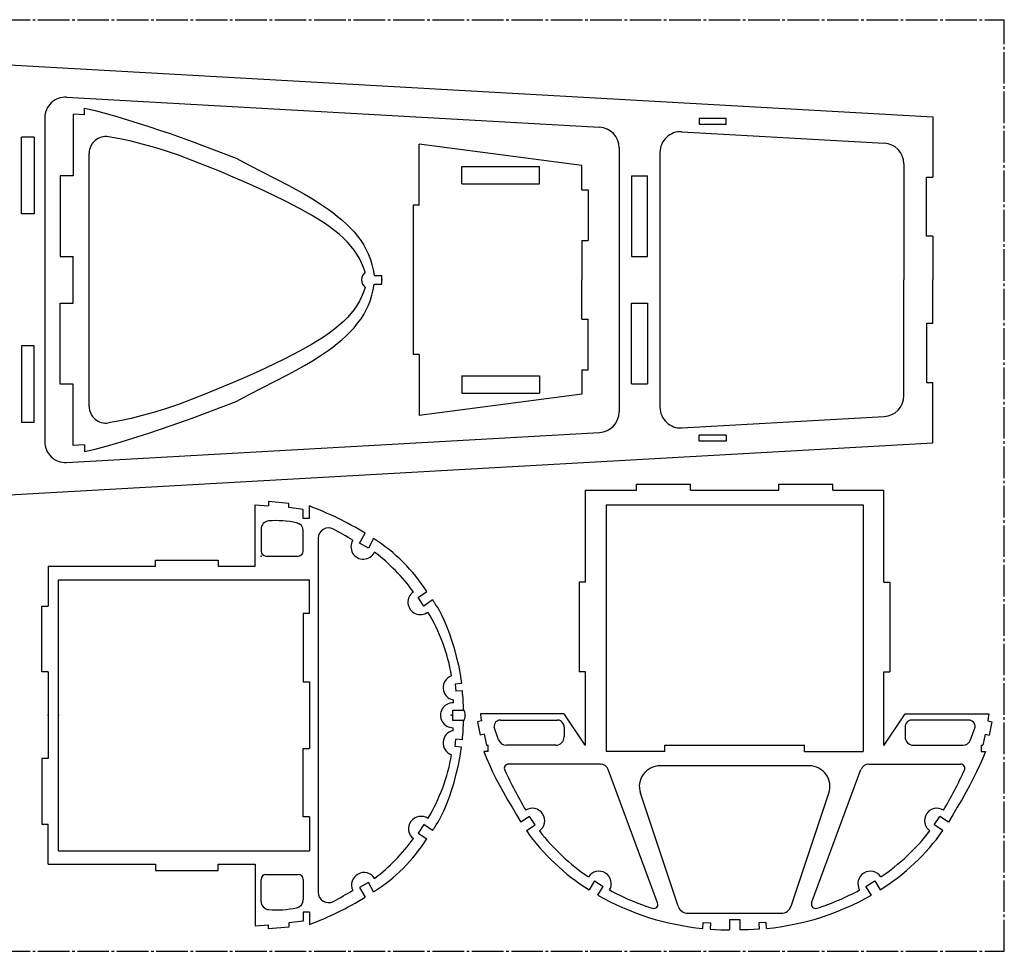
# Model space of a CAD drawing. Header units: millimetres. Extents: x 47 to 1047, y -11 to 439.
# Tile 3 of 3: x 572 to 1047, y -11 to 439. Entities that reach past the tile are written whole.
import ezdxf

# ---------------------------------------------------------------- set-up
doc = ezdxf.new("R2010")
doc.units = ezdxf.units.MM
doc.header["$PDSIZE"] = -1
doc.linetypes.add('SLD-Осевая', pattern=[19.05, 15.24, -1.27, 1.27, -1.27])
doc.linetypes.add('SLD-Сплошная', pattern=[0])

msp = doc.modelspace()

# ---------------------------------------------------------------- linework, layer by layer
at = {"color": 7, "linetype": 'SLD-Осевая'}
for p, q in [((47.07, 439.32), (1047.07, 439.32)), ((1047.07, -10.68), (1047.07, 439.32)), ((47.07, -10.68), (1047.07, -10.68))]:
    msp.add_line(p, q, dxfattribs=at)
at = {"color": 7, "linetype": 'SLD-Сплошная'}
for p, q in [((358.25, 429.15), (1012.55, 392.44)), ((594.29, 401.88), (851.65, 387.44)), ((602.88, 393.39), (602.88, 396.66)), ((583.73, 391.9), (583.73, 235.44)), ((597.4, 393.71), (597.4, 363.98)), ((602.88, 393.39), (597.4, 393.71)), ((912.75, 391.67), (899.75, 391.67)), ((899.75, 391.67), (899.75, 388.67)), ((912.75, 388.67), (912.75, 391.67)), ((1012.55, 392.44), (1012.55, 363.31)), ((891.38, 385.21), (989.11, 379.73)), ((912.75, 388.67), (899.75, 388.67)), ((578.65, 382.63), (572.46, 382.63)), ((572.46, 345.51), (572.46, 382.63)), ((578.65, 382.63), (578.65, 345.51)), ((843.13, 368.85), (764.61, 379.23)), ((764.61, 349.71), (764.61, 379.23)), ((861.09, 377.46), (861.09, 249.88)), ((605.22, 252.47), (605.22, 374.87)), ((880.82, 375.23), (880.82, 252.11)), ((785.17, 368.47), (822.68, 368.46)), ((785.17, 359.99), (785.17, 368.47)), ((822.68, 359.99), (822.68, 368.46)), ((843.13, 357.17), (843.13, 368.85)), ((998.55, 369.74), (998.55, 313.67)), ((591.25, 363.98), (591.25, 325.01)), ((597.4, 363.98), (591.25, 363.98)), ((867.1, 363.95), (867.1, 325)), ((867.1, 363.95), (874.81, 363.95)), ((874.81, 325), (874.81, 363.95)), ((1009.52, 363.31), (1012.55, 363.31)), ((1009.52, 334.71), (1009.52, 363.31)), ((785.17, 359.99), (822.68, 359.99)), ((843.13, 357.17), (846.13, 357.17)), ((846.13, 357.17), (846.13, 332.6)), ((761.61, 349.71), (761.61, 277.63)), ((764.61, 349.71), (761.61, 349.71)), ((578.65, 345.51), (572.46, 345.51)), ((1012.55, 334.71), (1009.52, 334.71)), ((1012.55, 334.71), (1012.55, 313.67)), ((843.13, 332.6), (846.13, 332.6)), ((843.13, 332.6), (843.13, 313.67)), ((591.25, 325.01), (597.4, 325.01)), ((597.4, 302.33), (597.4, 325.01)), ((867.1, 325), (874.81, 325)), ((742.82, 315.81), (746.5, 315.81)), ((746.5, 311.53), (746.5, 315.81)), ((742.82, 311.53), (746.5, 311.53)), ((843.13, 294.74), (843.13, 313.67)), ((998.55, 257.59), (998.55, 313.67)), ((1012.55, 292.62), (1012.55, 313.67)), ((591.25, 263.35), (591.25, 302.33)), ((591.25, 302.33), (597.4, 302.33)), ((867.1, 263.38), (867.1, 302.34)), ((867.1, 302.34), (874.81, 302.34)), ((874.81, 302.34), (874.81, 263.38)), ((843.13, 294.74), (846.13, 294.74)), ((846.13, 270.16), (846.13, 294.74)), ((1012.55, 292.62), (1009.52, 292.62)), ((1009.52, 292.62), (1009.52, 264.03)), ((572.46, 281.83), (572.46, 244.71)), ((578.65, 281.83), (572.46, 281.83)), ((578.65, 244.71), (578.65, 281.83)), ((764.61, 277.63), (761.61, 277.63)), ((764.61, 277.63), (764.61, 248.1)), ((785.17, 267.35), (785.17, 258.87)), ((785.17, 267.35), (822.68, 267.35)), ((822.68, 267.35), (822.68, 258.87)), ((843.13, 270.16), (843.13, 258.49)), ((843.13, 270.16), (846.13, 270.16)), ((597.4, 263.35), (591.25, 263.35)), ((597.4, 233.63), (597.4, 263.35)), ((867.1, 263.38), (874.81, 263.38)), ((1009.52, 264.03), (1012.55, 264.03)), ((1012.55, 234.9), (1012.55, 264.03)), ((843.13, 258.49), (764.61, 248.1)), ((785.17, 258.87), (822.68, 258.87)), ((891.38, 242.13), (989.11, 247.61)), ((578.65, 244.71), (572.46, 244.71)), ((594.29, 225.46), (851.65, 239.9)), ((899.75, 235.67), (899.75, 238.67)), ((912.75, 238.67), (899.75, 238.67)), ((912.75, 238.67), (912.75, 235.67)), ((358.25, 198.19), (1012.55, 234.9)), ((602.88, 233.95), (597.4, 233.63)), ((602.88, 233.95), (602.88, 230.68)), ((912.75, 235.67), (899.75, 235.67)), ((869.43, 214.98), (895.49, 214.98)), ((869.43, 211.99), (869.43, 214.98)), ((895.49, 211.99), (895.49, 214.98)), ((938.21, 211.99), (938.21, 214.98)), ((938.21, 214.98), (964.27, 214.98)), ((964.27, 211.99), (964.27, 214.98)), ((844.85, 211.99), (869.43, 211.99)), ((844.85, 167.61), (844.85, 211.99)), ((895.49, 211.99), (938.21, 211.99)), ((964.27, 211.99), (988.85, 211.99)), ((988.85, 167.61), (988.85, 211.99)), ((685.4, 175.32), (685.4, 204.98)), ((685.4, 204.98), (691.85, 204.57)), ((691.85, 206.59), (691.85, 204.57)), ((701.58, 205.64), (691.85, 206.59)), ((701.58, 203.64), (701.58, 205.64)), ((711.51, 198.38), (711.51, 204.45)), ((854.85, 204.98), (978.85, 204.98)), ((854.85, 204.98), (854.85, 85.87)), ((978.85, 204.98), (978.85, 85.87)), ((708.5, 202.77), (701.58, 203.64)), ((708.5, 198.38), (708.5, 202.77)), ((711.51, 198.38), (708.5, 198.38)), ((688.2, 193.23), (688.2, 182.62)), ((708.54, 182.62), (708.54, 192.41)), ((735.75, 186.48), (738.4, 191.27)), ((715.78, 188.85), (715.78, 17.85)), ((740.04, 184.1), (735.75, 186.48)), ((742.56, 188.65), (740.04, 184.1)), ((637.29, 178.32), (667.56, 178.32)), ((637.29, 175.32), (637.29, 178.32)), ((667.56, 178.32), (667.56, 175.32)), ((690.57, 180.25), (706.17, 180.25)), ((585.42, 175.32), (637.29, 175.32)), ((585.42, 175.32), (585.42, 155.99)), ((667.56, 175.32), (685.4, 175.32)), ((590.39, 37.87), (590.39, 168.82)), ((590.39, 168.82), (711.53, 168.82)), ((711.53, 152.45), (711.53, 168.82)), ((841.86, 167.61), (841.86, 124.33)), ((844.85, 167.61), (841.86, 167.61)), ((988.85, 167.61), (991.84, 167.61)), ((991.84, 167.61), (991.84, 124.33)), ((763.98, 160.22), (768.2, 163.09)), ((766.77, 156.12), (763.98, 160.22)), ((771.05, 159.03), (766.77, 156.12)), ((582.41, 155.99), (585.42, 155.99)), ((582.41, 124.28), (582.41, 155.99)), ((708.54, 152.45), (708.53, 119.45)), ((711.53, 152.45), (708.54, 152.45)), ((585.42, 124.28), (582.41, 124.28)), ((585.42, 124.28), (585.42, 82.41)), ((844.86, 124.33), (841.86, 124.33)), ((844.85, 88.85), (844.86, 124.33)), ((988.85, 88.85), (988.84, 124.33)), ((988.84, 124.33), (991.84, 124.33)), ((708.53, 119.45), (711.53, 119.45)), ((711.53, 119.45), (711.53, 87.24)), ((784.97, 118.74), (781.92, 118.42)), ((781.92, 118.42), (782.19, 114.95)), ((785.4, 115.2), (782.19, 114.95)), ((780.78, 100.85), (780.78, 105.85)), ((780.78, 105.85), (785.98, 105.85)), ((785.98, 100.85), (780.78, 100.85)), ((794.61, 100.58), (792.64, 100.25)), ((792.64, 100.25), (793.91, 93.75)), ((834.51, 104), (794.11, 104)), ((803.73, 101), (831.34, 101)), ((844.67, 88.85), (834.51, 104)), ((989.04, 88.85), (999.19, 104)), ((999.19, 104), (1039.6, 104)), ((1029.97, 101), (1002.37, 101)), ((1039.09, 100.58), (1041.06, 100.25)), ((1041.06, 100.25), (1039.79, 93.75)), ((802.89, 91.54), (800.77, 97.52)), ((833.96, 99.49), (833.79, 99.73)), ((834.51, 97.75), (834.51, 92.87)), ((999.19, 97.75), (999.19, 92.87)), ((999.74, 99.49), (999.92, 99.73)), ((1030.82, 91.54), (1032.93, 97.52)), ((781.92, 88.27), (782.19, 91.74)), ((785.4, 91.49), (782.19, 91.74)), ((795.87, 94.18), (793.91, 93.75)), ((1037.83, 94.18), (1039.79, 93.75)), ((708.53, 87.24), (711.53, 87.24)), ((708.54, 54.24), (708.53, 87.24)), ((784.97, 87.95), (781.92, 88.27)), ((797.83, 85.88), (795.76, 85.9)), ((797.07, 88.87), (797.83, 88.87)), ((797.83, 85.88), (797.83, 88.87)), ((830.51, 88.87), (806.66, 88.87)), ((844.85, 88.85), (844.67, 88.85)), ((883.18, 85.87), (854.85, 85.87)), ((883.18, 88.87), (950.52, 88.87)), ((883.18, 85.87), (883.18, 88.87)), ((950.52, 85.87), (950.52, 88.87)), ((950.52, 85.87), (978.85, 85.87)), ((988.85, 88.85), (989.04, 88.85)), ((1003.19, 88.87), (1027.05, 88.87)), ((1035.88, 88.87), (1036.63, 88.87)), ((1035.88, 88.87), (1035.88, 85.88)), ((1035.88, 85.88), (1037.94, 85.9)), ((582.41, 82.41), (582.41, 50.7)), ((585.42, 82.41), (582.41, 82.41)), ((852.08, 79.72), (807.64, 79.72)), ((879.67, 12.72), (855.83, 77.11)), ((952.88, 78.91), (880.82, 78.91)), ((954.03, 12.72), (977.87, 77.11)), ((981.63, 79.72), (1026.06, 79.72)), ((889.56, 11.16), (871.34, 65.74)), ((944.14, 11.16), (962.36, 65.74)), ((711.53, 54.24), (708.54, 54.24)), ((711.53, 54.24), (711.53, 37.87)), ((817.8, 54.49), (813.64, 51.78)), ((820.5, 50.34), (817.8, 54.49)), ((1013.2, 50.34), (1015.9, 54.49)), ((1020.06, 51.78), (1015.9, 54.49)), ((582.41, 50.7), (585.42, 50.7)), ((585.42, 31.37), (585.42, 50.7)), ((766.77, 50.57), (763.98, 46.47)), ((771.05, 47.66), (766.77, 50.57)), ((816.33, 47.63), (820.5, 50.34)), ((1017.37, 47.63), (1013.2, 50.34)), ((763.98, 46.47), (768.2, 43.6)), ((590.39, 37.87), (711.53, 37.87)), ((585.42, 31.37), (637.29, 31.37)), ((637.29, 31.37), (637.29, 28.37)), ((667.56, 31.37), (685.4, 31.37)), ((667.56, 28.37), (667.56, 31.37)), ((685.4, 31.37), (685.4, 1.71)), ((637.29, 28.37), (667.56, 28.37)), ((688.2, 13.46), (688.2, 24.07)), ((690.57, 26.44), (706.17, 26.44)), ((708.54, 24.07), (708.54, 14.28)), ((740.04, 22.59), (735.75, 20.21)), ((735.75, 20.21), (738.4, 15.42)), ((742.56, 18.04), (740.04, 22.59)), ((849.21, 23.32), (846.58, 19.07)), ((849.21, 23.32), (853.44, 20.69)), ((850.83, 16.48), (853.44, 20.69)), ((980.26, 20.69), (984.49, 23.32)), ((982.87, 16.48), (980.26, 20.69)), ((984.49, 23.32), (987.13, 19.07)), ((708.5, 8.31), (708.5, 3.92)), ((711.51, 8.31), (708.5, 8.31)), ((711.51, 8.31), (711.51, 2.24)), ((894.3, 7.74), (939.4, 7.74)), ((685.4, 1.71), (691.85, 2.12)), ((691.85, 0.11), (691.85, 2.12)), ((701.58, 1.05), (691.85, 0.11)), ((708.5, 3.92), (701.58, 3.05)), ((701.58, 3.05), (701.58, 1.05)), ((901.49, 0.38), (901.65, 3.24)), ((901.65, 3.24), (905.19, 3.02)), ((905.19, 3.02), (905, 0.06)), ((914.35, 4.62), (919.35, 4.62)), ((914.35, 4.62), (914.35, -0.37)), ((919.35, 4.62), (919.35, -0.37)), ((932.06, 3.24), (928.51, 3.02)), ((928.51, 3.02), (928.7, 0.06)), ((932.21, 0.38), (932.06, 3.24))]:
    msp.add_line(p, q, dxfattribs=at)
at = {"color": 7, "linetype": 'SLD-Сплошная', "flags": 128}
for points in [[(602.88, 396.66), (608.15, 395.43), (613.37, 394.06), (618.57, 392.58), (623.75, 391.03), (628.9, 389.41), (634.04, 387.74), (639.17, 386.03), (644.28, 384.27), (654.95, 380.47), (665.56, 376.52), (676.13, 372.45)], [(738.51, 317.37), (737.69, 319.68), (736.74, 321.9), (735.65, 324.01), (734.44, 326.02), (733.12, 327.95), (731.69, 329.78), (729.87, 331.84), (727.94, 333.79), (725.89, 335.65), (723.74, 337.41), (721.07, 339.41), (718.31, 341.3), (715.46, 343.1), (712.56, 344.83), (709.63, 346.5), (706.69, 348.11), (700.35, 351.43), (693.98, 354.58), (687.58, 357.59), (681.14, 360.49), (674.65, 363.31), (668.13, 366.08), (661.55, 368.77), (654.93, 371.36), (648.26, 373.82), (641.53, 376.1), (636.2, 377.75), (630.83, 379.26), (625.42, 380.61), (619.97, 381.79), (614.48, 382.77)], [(676.13, 372.45), (682.42, 369.13), (688.74, 365.89), (695.04, 362.66), (701.31, 359.36), (705.22, 357.23), (709.11, 355.02), (712.96, 352.73), (716.78, 350.33), (720.52, 347.8), (722.8, 346.15), (725.02, 344.43), (727.17, 342.65), (729.24, 340.78), (731.22, 338.84), (733.08, 336.8), (734.83, 334.68), (736.45, 332.45), (737.78, 330.36), (738.98, 328.19), (740.05, 325.91), (740.98, 323.55), (741.75, 321.08), (742.37, 318.5), (742.82, 315.81)], [(738.51, 309.97), (737.69, 307.65), (736.74, 305.44), (735.65, 303.33), (734.44, 301.31), (733.12, 299.39), (731.69, 297.56), (729.87, 295.5), (727.94, 293.54), (725.89, 291.69), (723.74, 289.92), (721.07, 287.93), (718.31, 286.04), (715.46, 284.23), (712.56, 282.51), (709.63, 280.84), (706.69, 279.23), (700.35, 275.91), (693.98, 272.76), (687.58, 269.75), (681.14, 266.85), (674.65, 264.03), (668.13, 261.26), (661.55, 258.57), (654.93, 255.97), (648.26, 253.52), (641.53, 251.23), (636.2, 249.58), (630.83, 248.07), (625.42, 246.72), (619.97, 245.55), (614.48, 244.57)], [(676.13, 254.89), (682.42, 258.2), (688.74, 261.45), (695.04, 264.68), (701.31, 267.98), (705.22, 270.11), (709.11, 272.32), (712.96, 274.61), (716.78, 277.01), (720.52, 279.53), (722.8, 281.19), (725.02, 282.9), (727.17, 284.69), (729.24, 286.55), (731.22, 288.5), (733.08, 290.53), (734.83, 292.66), (736.45, 294.89), (737.78, 296.97), (738.98, 299.15), (740.05, 301.42), (740.98, 303.79), (741.75, 306.26), (742.37, 308.84), (742.82, 311.53)], [(602.88, 230.68), (608.15, 231.91), (613.37, 233.28), (618.57, 234.76), (623.75, 236.31), (628.9, 237.93), (634.04, 239.6), (639.17, 241.31), (644.28, 243.07), (654.95, 246.87), (665.56, 250.81), (676.13, 254.89)], [(771.05, 159.03), (771.29, 158.56), (771.5, 158.22), (771.7, 157.95), (771.89, 157.68), (772.08, 157.4), (772.82, 156.27), (773.48, 155.19), (774.14, 154.04), (775.3, 151.84), (776.44, 149.46), (777.43, 147.18), (778.39, 144.79), (779.32, 142.27), (780.21, 139.66), (781.4, 135.75), (782.48, 131.68), (783.45, 127.47), (784.28, 123.15), (784.97, 118.74)], [(780.95, 110.79), (780.92, 109.98), (780.88, 109.34)], [(794.11, 104), (794.37, 102.08), (794.61, 100.58)], [(1039.6, 104), (1039.33, 102.08), (1039.09, 100.58)], [(780.95, 95.9), (780.92, 96.71), (780.88, 97.35)], [(795.87, 94.18), (796.53, 91.21), (797.07, 88.87)], [(1037.83, 94.18), (1037.17, 91.21), (1036.63, 88.87)], [(771.05, 47.66), (771.29, 48.13), (771.5, 48.47), (771.7, 48.74), (771.89, 49.01), (772.08, 49.29), (772.82, 50.42), (773.48, 51.5), (774.14, 52.65), (775.3, 54.85), (776.44, 57.23), (777.43, 59.51), (778.39, 61.9), (779.32, 64.42), (780.21, 67.04), (781.4, 70.94), (782.48, 75.01), (783.45, 79.22), (784.28, 83.54), (784.97, 87.95)], [(795.76, 85.9), (797.04, 82.63), (798.46, 79.36), (799.99, 76.08), (801.61, 72.81), (803.32, 69.55), (805.08, 66.32), (807.21, 62.57), (809.37, 58.88), (811.52, 55.28), (813.64, 51.78)], [(1037.94, 85.9), (1036.66, 82.63), (1035.25, 79.36), (1033.72, 76.08), (1032.09, 72.81), (1030.39, 69.55), (1028.62, 66.32), (1026.49, 62.57), (1024.33, 58.88), (1022.18, 55.28), (1020.06, 51.78)], [(905, 0.06), (910.21, -0.25), (914.35, -0.37)], [(928.7, 0.06), (923.5, -0.25), (919.35, -0.37)]]:
    msp.add_lwpolyline(points, dxfattribs=at)
at = {"color": 7, "linetype": 'SLD-Сплошная'}
for centre, radius, start, end in [((593.73, 391.9), 10, 86.7887, 180), ((851.09, 377.46), 10, 0, 86.7887), ((890.82, 375.23), 10, 86.7887, 180), ((613.22, 374.87), 8, 80.9463, 180), ((988.55, 369.74), 10, 360, 86.7887), ((741.5, 313.67), 4.75, 128.9299, 231.0701), ((988.55, 257.59), 10, 273.2113, 360), ((613.22, 252.47), 8, 180, 279.0537), ((890.82, 252.11), 10, 180, 273.2113), ((851.09, 249.88), 10, 273.2113, 0), ((593.73, 235.44), 10, 180, 273.2113), ((655.56, 56.27), 158.39, 58.4649, 69.3141), ((692.2, 193.23), 4, 94.297, 180), ((695.49, 149.5), 47.86, 78.0958, 94.3069), ((704.54, 192.41), 4, 0, 78.1482), ((720.78, 188.85), 5, 61.8335, 180), ((626.43, 13.91), 203.76, 58.6357, 61.666), ((737.59, 184.74), 6, 148.3819, 334.3293), ((698.09, 118.4), 83.14, 32.5177, 57.6684), ((690.57, 182.62), 2.37, 180, 270), ((706.17, 182.62), 2.37, 270, 0), ((687.61, 109.26), 91.54, 35.9085, 52.7627), ((765.1, 157.98), 6, 123.9778, 307.1626), ((696.97, 109.05), 84.25, 9.1015, 31.5983), ((782.05, 116.69), 6, 108.4011, 259.3875), ((679.08, 103.89), 106.92, 1.0492, 6.0745), ((780.78, 103.35), 6, 89.0014, 270.9986), ((780.78, 103.35), 6, 329.8835, 30.1165), ((679.08, 102.8), 106.92, 353.9255, 358.9508), ((803.73, 98), 3, 90, 189.2476), ((831.34, 98), 3, 35.2771, 90), ((1002.37, 98), 3, 90, 144.7229), ((1029.97, 98), 3, 350.7524, 90), ((782.05, 90), 6, 100.6125, 251.5989), ((831.51, 97.75), 3, 0, 35.2771), ((1002.19, 97.75), 3, 144.7229, 180), ((806.66, 92.87), 4, 199.5058, 270), ((830.51, 92.87), 4, 270, 0), ((1003.19, 92.87), 4, 180, 270), ((1027.05, 92.87), 4, 270, 340.4942), ((696.97, 97.64), 84.25, 328.4017, 350.8985), ((807.64, 77.72), 2, 90, 205.3223), ((1028.37, 181.11), 245.74, 205.1018, 210.1993), ((852.08, 75.72), 4, 20.3225, 90), ((880.82, 68.91), 10, 90, 198.4614), ((952.88, 68.91), 10, 341.5386, 90), ((981.63, 75.72), 4, 90, 159.6775), ((805.33, 181.11), 245.74, 329.8007, 334.8982), ((1026.06, 77.72), 2, 334.6777, 90), ((819.15, 52.41), 6, 304.6814, 121.9119), ((1014.55, 52.41), 6, 58.0881, 235.3186), ((765.38, 48.52), 6, 56.0222, 232.8374), ((901.72, 107.76), 104.44, 215.1562, 238.129), ((931.99, 107.76), 104.44, 301.871, 324.8438), ((698.09, 88.29), 83.14, 302.3316, 327.4823), ((687.61, 97.43), 91.54, 307.2373, 324.0915), ((903.33, 110), 102.13, 217.7447, 236.0533), ((930.38, 110), 102.13, 303.9467, 322.2553), ((690.57, 24.07), 2.37, 90, 180), ((706.17, 24.07), 2.37, 0, 90), ((737.89, 21.4), 6, 31.6181, 205.6707), ((851.33, 22.01), 6, 329.4532, 147.0397), ((982.38, 22.01), 6, 32.9603, 210.5468), ((704.54, 14.28), 4, 281.8518, 0), ((655.56, 150.42), 158.39, 290.6859, 301.5351), ((720.78, 17.85), 5, 180, 298.1665), ((626.43, 192.79), 203.76, 298.334, 301.3643), ((913.44, 125.69), 125.88, 240.1723, 264.5502), ((912.21, 120.8), 116.09, 241.3198, 252.4456), ((920.26, 125.69), 125.88, 275.4498, 299.8277), ((921.5, 120.8), 116.09, 287.5544, 298.6802), ((692.2, 13.46), 4, 180, 265.703), ((695.49, 57.19), 47.86, 265.6931, 281.9042), ((877.8, 12.03), 2, 252.3958, 20.3225), ((894.3, 12.74), 5, 198.4614, 270), ((939.4, 12.74), 5, 270, 341.5386), ((955.9, 12.03), 2, 159.6775, 287.6042)]:
    msp.add_arc(centre, radius, start, end, dxfattribs=at)
for p in [(746.5, 313.67), (688.2, 180.25), (585.42, 103.35), (590.39, 103.35), (779.97, 103.35), (779.97, 103.35)]:
    msp.add_point(p, dxfattribs=at)

doc.saveas('drawing.dxf')
